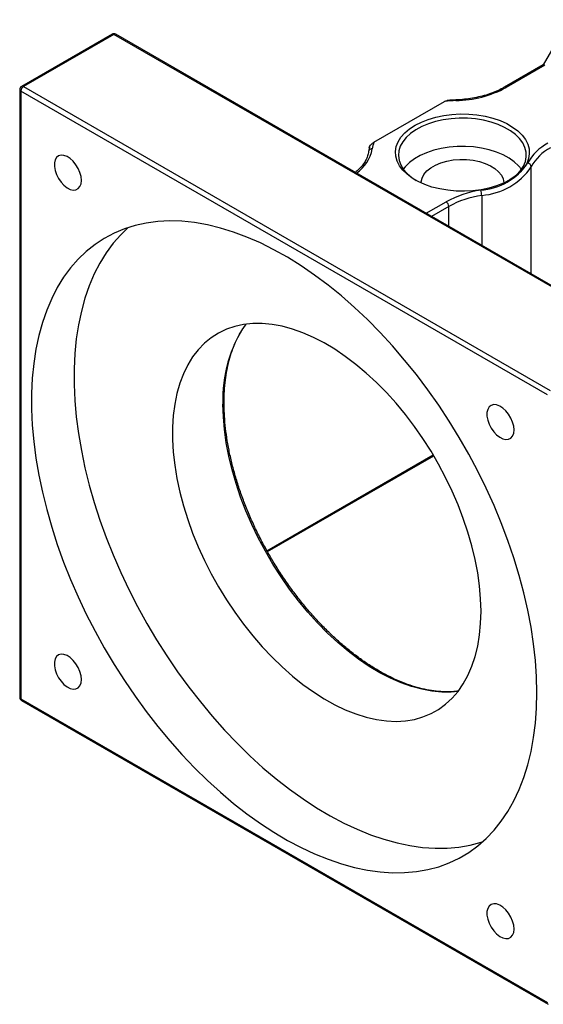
# Model space of a CAD drawing. Header units: millimetres. Extents: x 41 to 296, y 11 to 197.
# Tile 5 of 6: x 199 to 223, y 123 to 166. Entities that reach past the tile are written whole.
import ezdxf

# ---------------------------------------------------------------- set-up
doc = ezdxf.new("R2010")
doc.units = ezdxf.units.MM

msp = doc.modelspace()

# ---------------------------------------------------------------- linework, layer by layer
at = {"color": 7, "linetype": 'Continuous', "lineweight": 25}
for p, q in [((223.7739, 166.4466), (222.6184, 164.4453)), ((203.5164, 165.8019), (199.5094, 163.4887)), ((203.5997, 165.7936), (199.5928, 163.4805)), ((226.9342, 152.3229), (203.5997, 165.7936)), ((227.0175, 152.3312), (203.683, 165.8019)), ((222.6225, 164.4477), (220.8969, 163.4515)), ((222.6916, 164.4312), (220.9802, 163.4433)), ((199.4261, 163.3444), (199.4261, 136.3986)), ((199.5928, 163.4805), (222.9273, 150.0098)), ((222.8094, 149.8056), (199.4749, 163.2764)), ((199.4749, 163.2764), (199.4749, 136.3305)), ((215.1177, 161.0114), (218.2446, 162.8165)), ((214.9182, 160.7875), (214.8829, 160.6016)), ((210.4045, 142.8567), (217.7678, 147.1074)), ((199.4749, 136.3305), (222.8094, 122.8598)), ((199.5094, 136.2542), (222.844, 122.7835))]:
    msp.add_line(p, q, dxfattribs=at)
at = {"color": 8, "linetype": 'Continuous', "lineweight": 25}
for p, q in [((222.0872, 155.1774), (222.0872, 159.9235)), ((219.8934, 158.657), (219.8934, 156.4439)), ((217.4386, 157.861), (218.3187, 158.369)), ((218.4366, 158.1649), (217.6743, 157.7249)), ((218.4366, 157.2849), (218.4366, 158.1649)), ((210.3808, 142.8994), (217.7428, 147.1494))]:
    msp.add_line(p, q, dxfattribs=at)
at = {"color": 7, "linetype": 'Continuous', "lineweight": 25, "flags": 128}
for points in [[(216.9404, 161.7643), (217.2199, 161.9065), (217.528, 162.0274), (217.86, 162.125), (218.2105, 162.1979), (218.5741, 162.2448), (218.945, 162.265), (219.3174, 162.2583), (219.6854, 162.2246), (220.0431, 162.1646), (220.385, 162.0792), (220.7057, 161.9697), (221.0001, 161.8379), (221.2635, 161.6858), (221.4919, 161.5159), (221.6815, 161.3308), (221.8295, 161.1334), (221.9334, 160.9269), (221.9917, 160.7144), (222.0034, 160.4995), (221.9683, 160.2853), (221.8871, 160.0755), (221.7609, 159.8731), (221.5917, 159.6815), (221.3823, 159.5036), (221.1359, 159.3423), (220.8565, 159.2), (220.5483, 159.0791), (220.2164, 158.9815), (219.8659, 158.9086), (219.5023, 158.8617), (219.1314, 158.8415), (218.759, 158.8482), (218.391, 158.8819), (218.0333, 158.9419), (217.6914, 159.0273), (217.3707, 159.1368), (217.0763, 159.2686), (216.8129, 159.4207), (216.5845, 159.5906), (216.3949, 159.7757), (216.2469, 159.9731), (216.143, 160.1797), (216.0847, 160.3921), (216.073, 160.6071), (216.1081, 160.8212), (216.1893, 161.0311), (216.3155, 161.2334), (216.4847, 161.4251), (216.6941, 161.6029), (216.9404, 161.7643)], [(221.0881, 159.3152), (221.2248, 159.4042), (221.4372, 159.5742), (221.6103, 159.7584), (221.7411, 159.9539), (221.8276, 160.1575), (221.8683, 160.3658), (221.8624, 160.5753), (221.8102, 160.7827), (221.7125, 160.9846), (221.5709, 161.1776), (221.3877, 161.3585), (221.1659, 161.5245), (220.9092, 161.6727), (220.6217, 161.8007), (220.3083, 161.9065), (219.974, 161.9882), (219.6243, 162.0447), (219.265, 162.0748), (218.902, 162.0781), (218.5412, 162.0547), (218.1886, 162.0048), (217.8499, 161.9292), (217.5308, 161.8293), (217.2364, 161.7067), (216.9715, 161.5633), (216.7407, 161.4015), (216.5475, 161.2241), (216.3952, 161.0338), (216.2864, 160.8339), (216.2227, 160.6275), (216.2052, 160.4182), (216.2343, 160.2092), (216.3094, 160.0042), (216.4293, 159.8064), (216.5921, 159.619), (216.795, 159.4452), (216.9883, 159.3152)], [(221.6558, 159.8184), (221.5289, 159.9721), (221.3357, 160.1495), (221.1048, 160.3113), (220.84, 160.4546), (220.5456, 160.5773), (220.2265, 160.6772), (219.8878, 160.7527), (219.5352, 160.8026), (219.1744, 160.8261), (218.8114, 160.8228), (218.4521, 160.7926), (218.1024, 160.7362), (217.7681, 160.6545), (217.4546, 160.5487), (217.1672, 160.4207), (216.9105, 160.2725), (216.6887, 160.1065), (216.5055, 159.9256), (216.4206, 159.8184)], [(202.1599, 159.3199), (202.1437, 159.4893), (202.0959, 159.6683), (202.0193, 159.8472), (201.9178, 160.0164), (201.7969, 160.1668), (201.6632, 160.2902), (201.5239, 160.38), (201.3865, 160.4313), (201.2583, 160.4415), (201.1464, 160.4098), (201.0567, 160.3382), (200.994, 160.2303), (200.9619, 160.0921), (200.9619, 159.9309), (200.994, 159.7556), (201.0567, 159.5754), (201.1464, 159.4002), (201.2583, 159.2393), (201.3865, 159.1015), (201.5239, 158.9942), (201.6632, 158.9231), (201.7969, 158.8922), (201.9178, 158.903), (202.0193, 158.955), (202.0959, 159.0453), (202.1437, 159.1692), (202.1599, 159.3199)], [(217.205, 159.2067), (217.2082, 159.2563), (217.2497, 159.4249), (217.3374, 159.5875), (217.4693, 159.7399), (217.6417, 159.8781), (217.8503, 159.9985), (218.0897, 160.0981), (218.3537, 160.1742), (218.6354, 160.2249), (218.9275, 160.2488), (219.2225, 160.2454), (219.5127, 160.2147), (219.7906, 160.1575), (220.049, 160.0753), (220.2813, 159.9703), (220.4814, 159.8451), (220.644, 159.703), (220.7651, 159.5477), (220.8415, 159.3831), (220.8712, 159.2137), (220.8714, 159.2067)], [(222.338, 136.6048), (222.3219, 137.3081), (222.2735, 138.028), (222.193, 138.7624), (222.0807, 139.5093), (221.9368, 140.2664), (221.7618, 141.0315), (221.5562, 141.8026), (221.3206, 142.5773), (221.0556, 143.3534), (220.762, 144.1287), (220.4407, 144.9009), (220.0926, 145.6678), (219.7187, 146.4273), (219.32, 147.177), (218.8978, 147.9149), (218.4532, 148.6389), (217.9875, 149.3468), (217.5021, 150.0365), (216.9984, 150.7062), (216.4778, 151.3539), (215.9417, 151.9777), (215.3919, 152.5757), (214.8298, 153.1464), (214.257, 153.688), (213.6753, 154.199), (213.0863, 154.6779), (212.4917, 155.1233), (211.8932, 155.534), (211.2925, 155.9087), (210.6914, 156.2464), (210.0915, 156.5461), (209.4947, 156.8069), (208.9027, 157.0282), (208.3171, 157.2091), (207.7397, 157.3494), (207.1721, 157.4484), (206.6159, 157.506), (206.0728, 157.5219), (205.5442, 157.4962), (205.0319, 157.4288), (204.5371, 157.3201), (204.0614, 157.1702), (203.6061, 156.9797), (203.1725, 156.7491), (202.7619, 156.4791), (202.3755, 156.1704), (202.0144, 155.8239), (201.6795, 155.4406), (201.372, 155.0217), (201.0926, 154.5682), (200.8422, 154.0817), (200.6215, 153.5634), (200.4311, 153.0148), (200.2716, 152.4375), (200.1435, 151.8332), (200.0471, 151.2037), (199.9826, 150.5507), (199.9503, 149.8761), (199.9503, 149.1819), (199.9826, 148.47), (200.0471, 147.7426), (200.1435, 147.0017), (200.2716, 146.2495), (200.4311, 145.4881), (200.6215, 144.7197), (200.8422, 143.9465), (201.0926, 143.1709), (201.372, 142.3949), (201.6795, 141.6209), (202.0144, 140.851), (202.3755, 140.0875), (202.7619, 139.3326), (203.1725, 138.5885), (203.6061, 137.8574), (204.0614, 137.1412), (204.5371, 136.4421), (205.0319, 135.7621), (205.5442, 135.1032), (206.0728, 134.4673), (206.6159, 133.8561), (207.1721, 133.2716), (207.7397, 132.7152), (208.3171, 132.1887), (208.9027, 131.6936), (209.4947, 131.2313), (210.0915, 130.8031), (210.6914, 130.4102), (211.2925, 130.0539), (211.8932, 129.7351), (212.4917, 129.4547), (213.0863, 129.2136), (213.6753, 129.0124), (214.257, 128.8518), (214.8298, 128.7321), (215.3919, 128.6538), (215.9417, 128.617), (216.4778, 128.6219), (216.9984, 128.6685), (217.5021, 128.7565), (217.9875, 128.8859), (218.4532, 129.0561), (218.8978, 129.2667), (219.32, 129.5171), (219.7187, 129.8066), (220.0926, 130.1344), (220.4407, 130.4994), (220.762, 130.9006), (221.0556, 131.337), (221.3206, 131.8071), (221.5562, 132.3098), (221.7618, 132.8434), (221.9368, 133.4065), (222.0807, 133.9975), (222.193, 134.6147), (222.2735, 135.2562), (222.3219, 135.9202), (222.338, 136.6048)], [(204.2253, 157.2272), (203.9, 156.9124), (203.5652, 156.5292), (203.2576, 156.1102), (202.9782, 155.6568), (202.7278, 155.1702), (202.5071, 154.6519), (202.3167, 154.1033), (202.1573, 153.526), (202.0291, 152.9218), (201.9327, 152.2922), (201.8682, 151.6392), (201.836, 150.9646), (201.836, 150.2704), (201.8682, 149.5586), (201.9327, 148.8312), (202.0291, 148.0903), (202.1573, 147.338), (202.3167, 146.5766), (202.5071, 145.8082), (202.7278, 145.0351), (202.9782, 144.2594), (203.2576, 143.4834), (203.5652, 142.7094), (203.9, 141.9395), (204.2611, 141.1761), (204.6476, 140.4212), (205.0582, 139.6771), (205.4917, 138.9459), (205.947, 138.2297), (206.4227, 137.5307), (206.9175, 136.8507), (207.4299, 136.1918), (207.9584, 135.5558), (208.5015, 134.9447), (209.0577, 134.3601), (209.6253, 133.8038), (210.2027, 133.2773), (210.7883, 132.7821), (211.3804, 132.3198), (211.9772, 131.8916), (212.577, 131.4988), (213.1781, 131.1425), (213.7788, 130.8236), (214.3773, 130.5433), (214.9719, 130.3021), (215.5609, 130.101), (216.1427, 129.9403), (216.7154, 129.8207), (217.2775, 129.7423), (217.8274, 129.7056), (218.3634, 129.7105), (218.884, 129.757), (219.3878, 129.8451), (219.8732, 129.9744), (219.9447, 129.9975)], [(219.8632, 140.2106), (219.8469, 140.7646), (219.7981, 141.3347), (219.717, 141.9183), (219.6041, 142.5126), (219.4598, 143.1146), (219.2849, 143.7217), (219.0802, 144.3308), (218.8466, 144.9391), (218.5853, 145.5436), (218.2975, 146.1416), (217.9846, 146.7301), (217.6481, 147.3063), (217.2896, 147.8675), (216.9107, 148.411), (216.5134, 148.9343), (216.0994, 149.4348), (215.6708, 149.9101), (215.2296, 150.358), (214.7779, 150.7764), (214.3179, 151.1632), (213.8517, 151.5167), (213.3816, 151.835), (212.9098, 152.1168), (212.4386, 152.3606), (211.9702, 152.5653), (211.5068, 152.73), (211.0506, 152.8538), (210.6039, 152.9362), (210.1688, 152.9767), (209.7472, 152.9752), (209.3413, 152.9317), (208.953, 152.8463), (208.5841, 152.7195), (208.2363, 152.552), (207.9114, 152.3444), (207.6109, 152.0978), (207.3362, 151.8134), (207.0886, 151.4924), (206.8693, 151.1366), (206.6794, 150.7474), (206.5197, 150.3269), (206.391, 149.8769), (206.294, 149.3997), (206.229, 148.8975), (206.1965, 148.3727), (206.1965, 147.8278), (206.229, 147.2654), (206.294, 146.6882), (206.391, 146.099), (206.5197, 145.5004), (206.6794, 144.8955), (206.8693, 144.2871), (207.0886, 143.678), (207.3362, 143.0712), (207.6109, 142.4696), (207.9114, 141.876), (208.2363, 141.2933), (208.5841, 140.7243), (208.953, 140.1716), (209.3413, 139.6379), (209.7472, 139.1257), (210.1688, 138.6375), (210.6039, 138.1756), (211.0506, 137.7422), (211.5068, 137.3394), (211.9702, 136.969), (212.4386, 136.6329), (212.9098, 136.3327), (213.3816, 136.0697), (213.8517, 135.8453), (214.3179, 135.6605), (214.7779, 135.5162), (215.2296, 135.413), (215.6708, 135.3516), (216.0994, 135.332), (216.5134, 135.3546), (216.9107, 135.4191), (217.2896, 135.5252), (217.6481, 135.6724), (217.9846, 135.8601), (218.2975, 136.0873), (218.5853, 136.353), (218.8466, 136.6559), (219.0802, 136.9945), (219.2849, 137.3672), (219.4598, 137.7723), (219.6041, 138.2078), (219.717, 138.6717), (219.7981, 139.1617), (219.8469, 139.6755), (219.8632, 140.2106)], [(221.3265, 148.2552), (221.3103, 148.4247), (221.2626, 148.6036), (221.1859, 148.7825), (221.0844, 148.9517), (220.9636, 149.1021), (220.8299, 149.2255), (220.6906, 149.3153), (220.5531, 149.3666), (220.425, 149.3768), (220.313, 149.3452), (220.2233, 149.2735), (220.1607, 149.1656), (220.1285, 149.0274), (220.1285, 148.8663), (220.1607, 148.6909), (220.2233, 148.5107), (220.313, 148.3355), (220.425, 148.1746), (220.5531, 148.0368), (220.6906, 147.9295), (220.8299, 147.8584), (220.9636, 147.8275), (221.0844, 147.8383), (221.1859, 147.8903), (221.2626, 147.9807), (221.3103, 148.1045), (221.3265, 148.2552)], [(202.1599, 137.187), (202.1437, 137.3564), (202.0959, 137.5354), (202.0193, 137.7143), (201.9178, 137.8835), (201.7969, 138.0338), (201.6632, 138.1572), (201.5239, 138.247), (201.3865, 138.2983), (201.2583, 138.3085), (201.1464, 138.2769), (201.0567, 138.2052), (200.994, 138.0974), (200.9619, 137.9591), (200.9619, 137.798), (200.994, 137.6226), (201.0567, 137.4424), (201.1464, 137.2672), (201.2583, 137.1063), (201.3865, 136.9685), (201.5239, 136.8612), (201.6632, 136.7902), (201.7969, 136.7592), (201.9178, 136.77), (202.0193, 136.822), (202.0959, 136.9124), (202.1437, 137.0363), (202.1599, 137.187)], [(221.3265, 126.1223), (221.3103, 126.2917), (221.2626, 126.4707), (221.1859, 126.6496), (221.0844, 126.8188), (220.9636, 126.9691), (220.8299, 127.0925), (220.6906, 127.1823), (220.5531, 127.2337), (220.425, 127.2438), (220.313, 127.2122), (220.2233, 127.1405), (220.1607, 127.0327), (220.1285, 126.8945), (220.1285, 126.7333), (220.1607, 126.5579), (220.2233, 126.3778), (220.313, 126.2025), (220.425, 126.0417), (220.5531, 125.9039), (220.6906, 125.7965), (220.8299, 125.7255), (220.9636, 125.6945), (221.0844, 125.7053), (221.1859, 125.7573), (221.2626, 125.8477), (221.3103, 125.9716), (221.3265, 126.1223)]]:
    msp.add_lwpolyline(points, dxfattribs=at)
at = {"color": 8, "linetype": 'Continuous', "lineweight": 25, "flags": 128}
msp.add_lwpolyline([(218.8489, 136.6588), (218.5475, 136.6307), (218.126, 136.6292), (217.6908, 136.6697), (217.2441, 136.7521), (216.788, 136.8759), (216.3246, 137.0405), (215.8562, 137.2453), (215.3849, 137.4891), (214.9131, 137.7709), (214.443, 138.0892), (213.9769, 138.4427), (213.5168, 138.8295), (213.0651, 139.2478), (212.6239, 139.6958), (212.1953, 140.1711), (211.7814, 140.6716), (211.384, 141.1948), (211.0052, 141.7384), (210.6466, 142.2996), (210.3101, 142.8758), (209.9972, 143.4643), (209.7094, 144.0622), (209.4481, 144.6668), (209.2145, 145.2751), (209.0098, 145.8842), (208.8349, 146.4912), (208.6906, 147.0933), (208.5777, 147.6876), (208.4967, 148.2711), (208.4479, 148.8413), (208.4316, 149.3952)], dxfattribs=at)
at = {"color": 7, "linetype": 'Continuous', "lineweight": 25}
for centre, radius, start, end in [((203.5997, 165.6576), 0.1667, 60.00269, 119.99731), ((199.5928, 163.3444), 0.1667, 119.99731, 180), ((199.7308, 163.2647), 0.2561, 122.60612, 177.39437), ((218.6453, 167.7863), 4.9309, 271.26364, 298.26393), ((219.0319, 156.0649), 6.7974, 92.34313, 96.65096), ((215.0276, 160.5724), 0.1464, 81.87145, 173.85814), ((216.4469, 160.5425), 1.4095, 160.56813, 172.87386), ((223.8318, 159.0497), 2.1685, 117.75954, 151.46564), ((223.9016, 158.9369), 2.0652, 117.75959, 151.4656), ((219.6547, 161.6212), 2.7423, 274.04965, 325.94498), ((219.689, 161.5445), 2.8947, 274.04965, 325.94498), ((221.906, 159.9045), 0.1822, 5.97652, 83.45528), ((220.5106, 154.4028), 4.5316, 98.40306, 118.92672), ((220.5241, 154.3875), 4.3158, 98.40311, 118.92666), ((219.283, 158.6557), 0.6104, 0.12351, 22.14127), ((218.1807, 158.1533), 0.2561, 2.60539, 57.39455), ((199.5928, 136.3986), 0.1667, 180, 240.00269)]:
    msp.add_arc(centre, radius, start, end, dxfattribs=at)
at = {"color": 8, "linetype": 'Continuous', "lineweight": 25}
for centre, radius, start, end in [((203.5509, 165.7255), 0.0838, 54.38323, 114.3064), ((203.6485, 165.7255), 0.0838, 65.6913, 125.6185), ((199.5095, 163.3527), 0.0838, 185.69415, 245.6251), ((199.5439, 163.4123), 0.0838, 54.38323, 114.3064), ((220.932, 163.3802), 0.0794, 52.61558, 117.3091), ((218.7048, 162.8614), 0.0494, 354.36172, 31.14556), ((213.3677, 161.0457), 1.7124, 305.03215, 348.94238), ((214.2216, 149.6626), 5.7962, 145.48186, 182.64377), ((199.5095, 136.4069), 0.0838, 185.69415, 245.6251), ((199.5542, 136.3204), 0.0799, 172.74672, 235.94223)]:
    msp.add_arc(centre, radius, start, end, dxfattribs=at)
at = {"color": 7, "linetype": 'Continuous', "lineweight": 25}
for points, knots in [([(220.8969, 163.4515), (220.8515, 163.4262), (220.7194, 163.3525), (220.4789, 163.2425), (220.17, 163.129), (219.8398, 163.0352), (219.4929, 162.9628), (219.1277, 162.9099), (218.8761, 162.8948), (218.7472, 162.887)], [0, 0, 0, 0, 0.079376, 0.2310769, 0.382988, 0.5350815, 0.6873569, 0.8397843, 1, 1, 1, 1]), ([(218.7472, 162.887), (218.6747, 162.8837), (218.5456, 162.8777), (218.4181, 162.8646), (218.3623, 162.8588)], [0, 0, 0, 0, 0.5616266, 1, 1, 1, 1]), ([(218.2446, 162.8165), (218.2642, 162.8271), (218.3045, 162.8491), (218.3426, 162.8556), (218.3623, 162.859)], [0, 0, 0, 0, 0.485331, 1, 1, 1, 1]), ([(214.9134, 160.7573), (214.9134, 160.7697), (214.916, 160.7837), (214.925, 160.8114), (214.9314, 160.8255), (214.9537, 160.8656), (214.9724, 160.8897), (215.0317, 160.9543), (215.0751, 160.9868), (215.1177, 161.0114)], [0, 0, 0, 0, 0.125, 0.125, 0.25, 0.25, 0.5, 0.5, 1, 1, 1, 1]), ([(214.8829, 160.6016), (214.8779, 160.5688), (214.8626, 160.469), (214.8073, 160.3033), (214.703, 160.1073), (214.5578, 159.9195), (214.4201, 159.7753), (214.3196, 159.6988), (214.2918, 159.6776)], [0, 0, 0, 0, 0.1027514, 0.3124133, 0.5192311, 0.7224731, 0.9232602, 1, 1, 1, 1]), ([(218.8407, 136.6712), (218.7823, 136.6632), (218.6001, 136.638), (218.2778, 136.6354), (217.8769, 136.6618), (217.4641, 136.7271), (217.0423, 136.8284), (216.6128, 136.9661), (216.1775, 137.1394), (215.7381, 137.3476), (215.2964, 137.5901), (214.8544, 137.8658), (214.4139, 138.1737), (213.9768, 138.5124), (213.5451, 138.8806), (213.1205, 139.2768), (212.7049, 139.6993), (212.3002, 140.1463), (211.9081, 140.6159), (211.5302, 141.1061), (211.1682, 141.6149), (210.8237, 142.1401), (210.4981, 142.6794), (210.1929, 143.2306), (209.9094, 143.7912), (209.6487, 144.3588), (209.4119, 144.9311), (209.2002, 145.5056), (209.0143, 146.0798), (208.855, 146.6512), (208.7229, 147.2173), (208.6187, 147.7758), (208.5427, 148.3242), (208.4959, 148.8508), (208.4816, 149.2274), (208.4799, 149.5158), (208.4842, 149.8094), (208.5088, 150.2229), (208.5663, 150.6936), (208.6517, 151.1419), (208.7647, 151.5657), (208.9043, 151.9638), (209.0709, 152.3334), (209.2492, 152.6568), (209.383, 152.8416), (209.4434, 152.925)], [0, 0, 0, 0, 0.01162342, 0.03625021, 0.06079851, 0.08528106, 0.10971364, 0.13411155, 0.15848774, 0.18285224, 0.20721235, 0.2315721, 0.25593468, 0.2803023, 0.30467608, 0.32905639, 0.3534431, 0.37783575, 0.40223361, 0.42663588, 0.45104162, 0.47544989, 0.49985968, 0.52427003, 0.54867973, 0.57308759, 0.59749262, 0.62189379, 0.6462901, 0.67068059, 0.69506438, 0.7194407, 0.74380901, 0.7681691, 0.79124407, 0.79655335, 0.80934279, 0.83368306, 0.85802246, 0.88236271, 0.90671035, 0.93107469, 0.9554681, 0.97990568, 1, 1, 1, 1])]:
    msp.add_open_spline(points, degree=3, knots=knots, dxfattribs=at)

doc.saveas('drawing.dxf')
